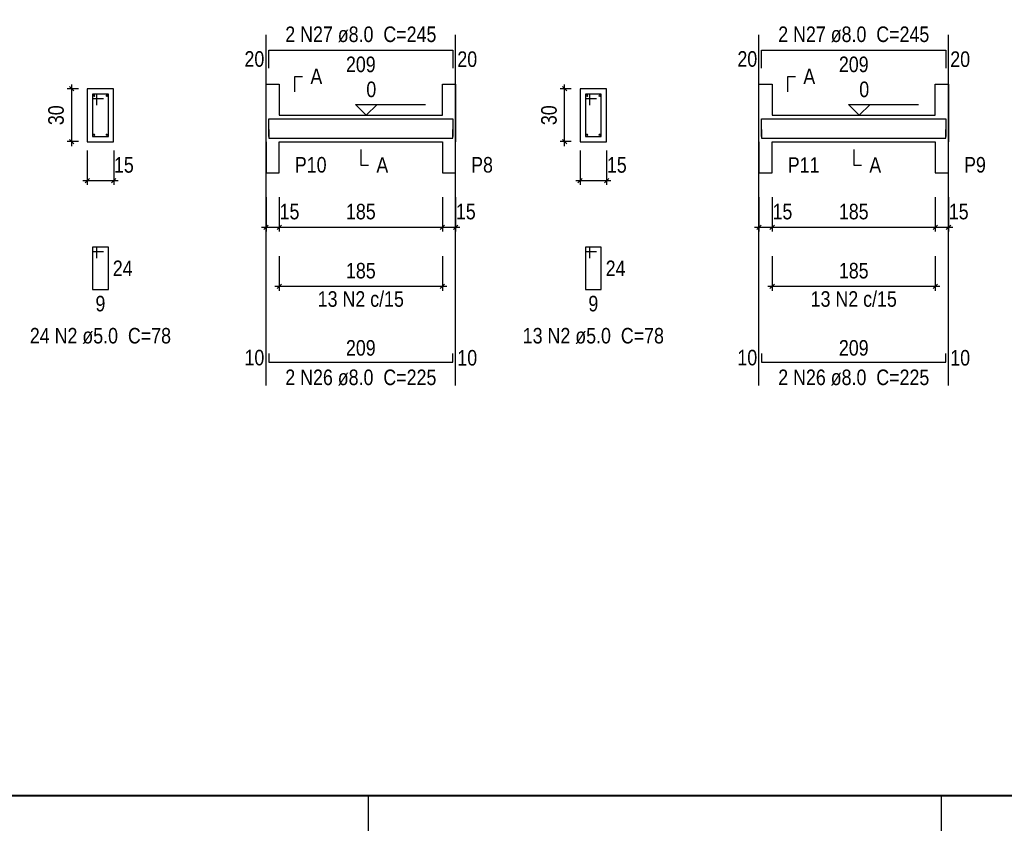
# Model space of a CAD drawing. Extents: x 1874 to 2462, y -2142 to -2023.
# Tile 48 of 74: x 2236 to 2258, y -2082 to -2064. Entities that reach past the tile are written whole.
import ezdxf

# ---------------------------------------------------------------- set-up
doc = ezdxf.new("R2010")
doc.units = 0
doc.header["$LTSCALE"] = 0.1
doc.header["$MEASUREMENT"] = 0
doc.header["$PDMODE"] = 3
doc.header["$PDSIZE"] = 0.1
doc.layers.get('0').update_dxf_attribs({"linetype": 'CONTINUOUS', "lineweight": 25})
doc.layers.get('DEFPOINTS').update_dxf_attribs({"linetype": 'CONTINUOUS', "lineweight": 25})
for name, color, linetype, lineweight in [('Descrição da armadura', 7, 'CONTINUOUS', 5), ('DT-Barras na forma', 20, 'CONTINUOUS', 30), ('DT-Barras no corte', 20, 'CONTINUOUS', 5), ('DT-Barras rebatidas', 20, 'CONTINUOUS', 30), ('DT-Cotas', 1, 'CONTINUOUS', 9), ('DT-Forma', 130, 'CONTINUOUS', 30), ('DT-Pontilhado', 3, 'CONTINUOUS', 25), ('DT-Textos', 7, 'CONTINUOUS', 25), ('Textos armaduras', 7, 'CONTINUOUS', 5)]:
    doc.layers.add(name, color=color, linetype=linetype, lineweight=lineweight)
doc.layers.add('XX-FOLHA', color=253, linetype='CONTINUOUS')
doc.styles.add('ArialNarrow', font='ARIALN.TTF')
doc.dimstyles.new('UM_25.000000', dxfattribs={"dimtxt": 0.18, "dimasz": 0.1, "dimexe": 0.1, "dimexo": 0.2, "dimgap": 0, "dimtad": 1, "dimtih": 1, "dimtoh": 1, "dimdec": 0, "dimlfac": 25, "dimzin": 0, "dimdsep": 46, "dimtxsty": 'Standard', "dimblk": 'CLOSED', "dimblk1": 'CLOSED', "dimblk2": 'CLOSED', "dimcen": 0.09, "dimdle": 0.1, "dimadec": 0, "dimazin": 2, "dimtfac": 1, "dimtdec": 4, "dimtofl": 0, "dimtmove": 0, "dimatfit": 3, "dimldrblk": 'CLOSED', "dimfxl": 1, "dimtolj": 1, "dimarcsym": 0})
doc.dimstyles.new('UM_50.000000', dxfattribs={"dimtxt": 0.18, "dimasz": 0.1, "dimexe": 0.1, "dimexo": 0.2, "dimgap": 0, "dimtad": 1, "dimtih": 1, "dimtoh": 1, "dimdec": 1, "dimlfac": 50, "dimzin": 0, "dimdsep": 46, "dimtxsty": 'Standard', "dimblk": 'CLOSED', "dimblk1": 'CLOSED', "dimblk2": 'CLOSED', "dimcen": 0.09, "dimdle": 0.1, "dimadec": 1, "dimazin": 2, "dimtfac": 1, "dimtdec": 4, "dimtofl": 0, "dimtmove": 0, "dimatfit": 3, "dimldrblk": 'CLOSED', "dimfxl": 1, "dimtolj": 1, "dimarcsym": 0})

# ---------------------------------------------------------------- blocks, each defined once
blk = doc.blocks.new('_OBLIQUE')
at = {"color": 0, "linetype": 'ByBlock', "lineweight": -2}
blk.add_line((-0.5, -0.5), (0.5, 0.5), dxfattribs=at)
blk = doc.blocks.new('*D4283')
at = {"layer": 'DEFPOINTS', "color": 0, "transparency": 16777216}
for p in [(2236.937, -2065.602), (2237.29, -2065.602), (2237.29, -2066.802)]:
    blk.add_point(p, dxfattribs=at)
at = {"layer": 'DT-Cotas', "color": 0, "lineweight": -2, "transparency": 16777216}
for p, q in [((2237.09, -2065.602), (2236.837, -2065.602)), ((2236.937, -2066.902), (2236.937, -2065.502)), ((2237.09, -2066.802), (2236.837, -2066.802))]:
    blk.add_line(p, q, dxfattribs=at)
at = {"layer": 'DT-Cotas', "color": 0, "lineweight": -2, "transparency": 16777216, "xscale": 0.1, "yscale": 0.1, "zscale": 0.1}
for p, rotation in [((2236.937, -2065.602), 90), ((2236.937, -2066.802), 270)]:
    blk.add_blockref('_OBLIQUE', p, dxfattribs=dict(at, rotation=rotation))
at = {"layer": 'DT-Cotas', "transparency": 16777216, "insert": (2236.584, -2066.202), "char_height": 0.353, "attachment_point": 5, "rotation": 90, "style": 'ArialNarrow'}
blk.add_mtext('\\A1;30', dxfattribs=at)
blk = doc.blocks.new('*D4284')
at = {"layer": 'DEFPOINTS', "color": 0, "transparency": 16777216}
for p in [(2237.29, -2066.802), (2237.89, -2066.802), (2237.89, -2067.685)]:
    blk.add_point(p, dxfattribs=at)
at = {"layer": 'DT-Cotas', "color": 0, "lineweight": -2, "transparency": 16777216}
for p, q in [((2237.29, -2067.002), (2237.29, -2067.785)), ((2237.89, -2067.002), (2237.89, -2067.785)), ((2237.19, -2067.685), (2237.99, -2067.685))]:
    blk.add_line(p, q, dxfattribs=at)
at = {"layer": 'DT-Cotas', "color": 0, "lineweight": -2, "transparency": 16777216, "xscale": 0.1, "yscale": 0.1, "zscale": 0.1, "rotation": 180}
blk.add_blockref('_OBLIQUE', (2237.29, -2067.685), dxfattribs=at)
at = {"layer": 'DT-Cotas', "color": 0, "lineweight": -2, "transparency": 16777216, "xscale": 0.1, "yscale": 0.1, "zscale": 0.1}
blk.add_blockref('_OBLIQUE', (2237.89, -2067.685), dxfattribs=at)
at = {"layer": 'DT-Cotas', "transparency": 16777216, "insert": (2238.121, -2067.332), "char_height": 0.353, "attachment_point": 5, "rotation": 0.0057, "style": 'ArialNarrow'}
blk.add_mtext('\\A1;15', dxfattribs=at)
blk = doc.blocks.new('*D4286')
at = {"layer": 'DEFPOINTS', "color": 0, "transparency": 16777216}
for p in [(2241.348, -2067.861), (2241.648, -2067.861), (2241.648, -2068.744)]:
    blk.add_point(p, dxfattribs=at)
at = {"layer": 'DT-Cotas', "color": 0, "lineweight": -2, "transparency": 16777216}
for p, q in [((2241.348, -2068.061), (2241.348, -2068.844)), ((2241.648, -2068.061), (2241.648, -2068.844)), ((2241.248, -2068.744), (2241.748, -2068.744))]:
    blk.add_line(p, q, dxfattribs=at)
at = {"layer": 'DT-Cotas', "color": 0, "lineweight": -2, "transparency": 16777216, "xscale": 0.1, "yscale": 0.1, "zscale": 0.1, "rotation": 180}
blk.add_blockref('_OBLIQUE', (2241.348, -2068.744), dxfattribs=at)
at = {"layer": 'DT-Cotas', "color": 0, "lineweight": -2, "transparency": 16777216, "xscale": 0.1, "yscale": 0.1, "zscale": 0.1}
blk.add_blockref('_OBLIQUE', (2241.648, -2068.744), dxfattribs=at)
at = {"layer": 'DT-Cotas', "transparency": 16777216, "insert": (2241.88, -2068.391), "char_height": 0.353, "attachment_point": 5, "rotation": 0.0057, "style": 'ArialNarrow'}
blk.add_mtext('\\A1;15', dxfattribs=at)
blk = doc.blocks.new('*D4287')
at = {"layer": 'DEFPOINTS', "color": 0, "transparency": 16777216}
for p in [(2241.648, -2067.861), (2245.348, -2067.861), (2245.348, -2068.744)]:
    blk.add_point(p, dxfattribs=at)
at = {"layer": 'DT-Cotas', "color": 0, "lineweight": -2, "transparency": 16777216}
for p, q in [((2241.648, -2068.061), (2241.648, -2068.844)), ((2245.348, -2068.061), (2245.348, -2068.844)), ((2241.548, -2068.744), (2245.448, -2068.744))]:
    blk.add_line(p, q, dxfattribs=at)
at = {"layer": 'DT-Cotas', "color": 0, "lineweight": -2, "transparency": 16777216, "xscale": 0.1, "yscale": 0.1, "zscale": 0.1, "rotation": 180}
blk.add_blockref('_OBLIQUE', (2241.648, -2068.744), dxfattribs=at)
at = {"layer": 'DT-Cotas', "color": 0, "lineweight": -2, "transparency": 16777216, "xscale": 0.1, "yscale": 0.1, "zscale": 0.1}
blk.add_blockref('_OBLIQUE', (2245.348, -2068.744), dxfattribs=at)
at = {"layer": 'DT-Cotas', "transparency": 16777216, "insert": (2243.498, -2068.391), "char_height": 0.353, "attachment_point": 5, "style": 'ArialNarrow'}
blk.add_mtext('\\A1;185', dxfattribs=at)
blk = doc.blocks.new('*D4288')
at = {"layer": 'DEFPOINTS', "color": 0, "transparency": 16777216}
for p in [(2245.348, -2067.861), (2245.648, -2067.861), (2245.648, -2068.744)]:
    blk.add_point(p, dxfattribs=at)
at = {"layer": 'DT-Cotas', "color": 0, "lineweight": -2, "transparency": 16777216}
for p, q in [((2245.348, -2068.061), (2245.348, -2068.844)), ((2245.648, -2068.061), (2245.648, -2068.844)), ((2245.248, -2068.744), (2245.748, -2068.744))]:
    blk.add_line(p, q, dxfattribs=at)
at = {"layer": 'DT-Cotas', "color": 0, "lineweight": -2, "transparency": 16777216, "xscale": 0.1, "yscale": 0.1, "zscale": 0.1, "rotation": 180}
blk.add_blockref('_OBLIQUE', (2245.348, -2068.744), dxfattribs=at)
at = {"layer": 'DT-Cotas', "color": 0, "lineweight": -2, "transparency": 16777216, "xscale": 0.1, "yscale": 0.1, "zscale": 0.1}
blk.add_blockref('_OBLIQUE', (2245.648, -2068.744), dxfattribs=at)
at = {"layer": 'DT-Cotas', "transparency": 16777216, "insert": (2245.88, -2068.391), "char_height": 0.353, "attachment_point": 5, "rotation": 0.0057, "style": 'ArialNarrow'}
blk.add_mtext('\\A1;15', dxfattribs=at)
blk = doc.blocks.new('*D4289')
at = {"layer": 'DEFPOINTS', "color": 0, "transparency": 16777216}
for p in [(2248.121, -2065.602), (2248.474, -2065.602), (2248.474, -2066.802)]:
    blk.add_point(p, dxfattribs=at)
at = {"layer": 'DT-Cotas', "color": 0, "lineweight": -2, "transparency": 16777216}
for p, q in [((2248.274, -2065.602), (2248.021, -2065.602)), ((2248.121, -2066.902), (2248.121, -2065.502)), ((2248.274, -2066.802), (2248.021, -2066.802))]:
    blk.add_line(p, q, dxfattribs=at)
at = {"layer": 'DT-Cotas', "color": 0, "lineweight": -2, "transparency": 16777216, "xscale": 0.1, "yscale": 0.1, "zscale": 0.1}
for p, rotation in [((2248.121, -2065.602), 90), ((2248.121, -2066.802), 270)]:
    blk.add_blockref('_OBLIQUE', p, dxfattribs=dict(at, rotation=rotation))
at = {"layer": 'DT-Cotas', "transparency": 16777216, "insert": (2247.768, -2066.202), "char_height": 0.353, "attachment_point": 5, "rotation": 90, "style": 'ArialNarrow'}
blk.add_mtext('\\A1;30', dxfattribs=at)
blk = doc.blocks.new('*D4290')
at = {"layer": 'DEFPOINTS', "color": 0, "transparency": 16777216}
for p in [(2248.474, -2066.802), (2249.074, -2066.802), (2249.074, -2067.685)]:
    blk.add_point(p, dxfattribs=at)
at = {"layer": 'DT-Cotas', "color": 0, "lineweight": -2, "transparency": 16777216}
for p, q in [((2248.474, -2067.002), (2248.474, -2067.785)), ((2249.074, -2067.002), (2249.074, -2067.785)), ((2248.374, -2067.685), (2249.174, -2067.685))]:
    blk.add_line(p, q, dxfattribs=at)
at = {"layer": 'DT-Cotas', "color": 0, "lineweight": -2, "transparency": 16777216, "xscale": 0.1, "yscale": 0.1, "zscale": 0.1, "rotation": 180}
blk.add_blockref('_OBLIQUE', (2248.474, -2067.685), dxfattribs=at)
at = {"layer": 'DT-Cotas', "color": 0, "lineweight": -2, "transparency": 16777216, "xscale": 0.1, "yscale": 0.1, "zscale": 0.1}
blk.add_blockref('_OBLIQUE', (2249.074, -2067.685), dxfattribs=at)
at = {"layer": 'DT-Cotas', "transparency": 16777216, "insert": (2249.306, -2067.332), "char_height": 0.353, "attachment_point": 5, "rotation": 0.0057, "style": 'ArialNarrow'}
blk.add_mtext('\\A1;15', dxfattribs=at)
blk = doc.blocks.new('*D4291')
at = {"layer": 'DEFPOINTS', "color": 0, "transparency": 16777216}
for p in [(2241.648, -2069.203), (2245.348, -2069.203), (2245.348, -2070.085)]:
    blk.add_point(p, dxfattribs=at)
at = {"layer": 'DT-Cotas', "color": 0, "lineweight": -2, "transparency": 16777216}
for p, q in [((2241.648, -2069.403), (2241.648, -2070.185)), ((2245.348, -2069.403), (2245.348, -2070.185)), ((2241.548, -2070.085), (2245.448, -2070.085))]:
    blk.add_line(p, q, dxfattribs=at)
at = {"layer": 'DT-Cotas', "color": 0, "lineweight": -2, "transparency": 16777216, "xscale": 0.1, "yscale": 0.1, "zscale": 0.1, "rotation": 180}
blk.add_blockref('_OBLIQUE', (2241.648, -2070.085), dxfattribs=at)
at = {"layer": 'DT-Cotas', "color": 0, "lineweight": -2, "transparency": 16777216, "xscale": 0.1, "yscale": 0.1, "zscale": 0.1}
blk.add_blockref('_OBLIQUE', (2245.348, -2070.085), dxfattribs=at)
at = {"layer": 'DT-Cotas', "transparency": 16777216, "insert": (2243.498, -2069.732), "char_height": 0.353, "attachment_point": 5, "style": 'ArialNarrow'}
blk.add_mtext('\\A1;185', dxfattribs=at)
blk = doc.blocks.new('*D4292')
at = {"layer": 'DEFPOINTS', "color": 0, "transparency": 16777216}
for p in [(2252.532, -2067.861), (2252.832, -2067.861), (2252.832, -2068.744)]:
    blk.add_point(p, dxfattribs=at)
at = {"layer": 'DT-Cotas', "color": 0, "lineweight": -2, "transparency": 16777216}
for p, q in [((2252.532, -2068.061), (2252.532, -2068.844)), ((2252.832, -2068.061), (2252.832, -2068.844)), ((2252.432, -2068.744), (2252.932, -2068.744))]:
    blk.add_line(p, q, dxfattribs=at)
at = {"layer": 'DT-Cotas', "color": 0, "lineweight": -2, "transparency": 16777216, "xscale": 0.1, "yscale": 0.1, "zscale": 0.1, "rotation": 180}
blk.add_blockref('_OBLIQUE', (2252.532, -2068.744), dxfattribs=at)
at = {"layer": 'DT-Cotas', "color": 0, "lineweight": -2, "transparency": 16777216, "xscale": 0.1, "yscale": 0.1, "zscale": 0.1}
blk.add_blockref('_OBLIQUE', (2252.832, -2068.744), dxfattribs=at)
at = {"layer": 'DT-Cotas', "transparency": 16777216, "insert": (2253.064, -2068.391), "char_height": 0.353, "attachment_point": 5, "rotation": 0.0057, "style": 'ArialNarrow'}
blk.add_mtext('\\A1;15', dxfattribs=at)
blk = doc.blocks.new('*D4293')
at = {"layer": 'DEFPOINTS', "color": 0, "transparency": 16777216}
for p in [(2252.832, -2067.861), (2256.532, -2067.861), (2256.532, -2068.744)]:
    blk.add_point(p, dxfattribs=at)
at = {"layer": 'DT-Cotas', "color": 0, "lineweight": -2, "transparency": 16777216}
for p, q in [((2252.832, -2068.061), (2252.832, -2068.844)), ((2256.532, -2068.061), (2256.532, -2068.844)), ((2252.732, -2068.744), (2256.632, -2068.744))]:
    blk.add_line(p, q, dxfattribs=at)
at = {"layer": 'DT-Cotas', "color": 0, "lineweight": -2, "transparency": 16777216, "xscale": 0.1, "yscale": 0.1, "zscale": 0.1, "rotation": 180}
blk.add_blockref('_OBLIQUE', (2252.832, -2068.744), dxfattribs=at)
at = {"layer": 'DT-Cotas', "color": 0, "lineweight": -2, "transparency": 16777216, "xscale": 0.1, "yscale": 0.1, "zscale": 0.1}
blk.add_blockref('_OBLIQUE', (2256.532, -2068.744), dxfattribs=at)
at = {"layer": 'DT-Cotas', "transparency": 16777216, "insert": (2254.682, -2068.391), "char_height": 0.353, "attachment_point": 5, "rotation": 0.0057, "style": 'ArialNarrow'}
blk.add_mtext('\\A1;185', dxfattribs=at)
blk = doc.blocks.new('*D4294')
at = {"layer": 'DEFPOINTS', "color": 0, "transparency": 16777216}
for p in [(2256.532, -2067.861), (2256.832, -2067.861), (2256.832, -2068.744)]:
    blk.add_point(p, dxfattribs=at)
at = {"layer": 'DT-Cotas', "color": 0, "lineweight": -2, "transparency": 16777216}
for p, q in [((2256.532, -2068.061), (2256.532, -2068.844)), ((2256.832, -2068.061), (2256.832, -2068.844)), ((2256.432, -2068.744), (2256.932, -2068.744))]:
    blk.add_line(p, q, dxfattribs=at)
at = {"layer": 'DT-Cotas', "color": 0, "lineweight": -2, "transparency": 16777216, "xscale": 0.1, "yscale": 0.1, "zscale": 0.1, "rotation": 180}
blk.add_blockref('_OBLIQUE', (2256.532, -2068.744), dxfattribs=at)
at = {"layer": 'DT-Cotas', "color": 0, "lineweight": -2, "transparency": 16777216, "xscale": 0.1, "yscale": 0.1, "zscale": 0.1}
blk.add_blockref('_OBLIQUE', (2256.832, -2068.744), dxfattribs=at)
at = {"layer": 'DT-Cotas', "transparency": 16777216, "insert": (2257.064, -2068.391), "char_height": 0.353, "attachment_point": 5, "rotation": 0.0057, "style": 'ArialNarrow'}
blk.add_mtext('\\A1;15', dxfattribs=at)
blk = doc.blocks.new('*D4297')
at = {"layer": 'DEFPOINTS', "color": 0, "transparency": 16777216}
for p in [(2252.832, -2069.203), (2256.532, -2069.203), (2256.532, -2070.085)]:
    blk.add_point(p, dxfattribs=at)
at = {"layer": 'DT-Cotas', "color": 0, "lineweight": -2, "transparency": 16777216}
for p, q in [((2252.832, -2069.403), (2252.832, -2070.185)), ((2256.532, -2069.403), (2256.532, -2070.185)), ((2252.732, -2070.085), (2256.632, -2070.085))]:
    blk.add_line(p, q, dxfattribs=at)
at = {"layer": 'DT-Cotas', "color": 0, "lineweight": -2, "transparency": 16777216, "xscale": 0.1, "yscale": 0.1, "zscale": 0.1, "rotation": 180}
blk.add_blockref('_OBLIQUE', (2252.832, -2070.085), dxfattribs=at)
at = {"layer": 'DT-Cotas', "color": 0, "lineweight": -2, "transparency": 16777216, "xscale": 0.1, "yscale": 0.1, "zscale": 0.1}
blk.add_blockref('_OBLIQUE', (2256.532, -2070.085), dxfattribs=at)
at = {"layer": 'DT-Cotas', "transparency": 16777216, "insert": (2254.682, -2069.732), "char_height": 0.353, "attachment_point": 5, "rotation": 0.0057, "style": 'ArialNarrow'}
blk.add_mtext('\\A1;185', dxfattribs=at)
blk = doc.blocks.new('Aprovacao A-1_SC')
at = {"layer": 'XX-FOLHA', "ltscale": 0.5}
for p, q in [((340, 10), (340, 0)), ((470, 10), (470, 0)), ((470, 10), (470, 0))]:
    blk.add_line(p, q, dxfattribs=at)
at = {"layer": 'XX-FOLHA', "ltscale": 0.5, "const_width": 0.5}
blk.add_lwpolyline([(25, 584), (25, 10), (830, 10), (830, 584), (25, 584)], dxfattribs=at)

msp = doc.modelspace()

# ---------------------------------------------------------------- linework, layer by layer
at = {"layer": 'DT-Barras na forma'}
for p, q in [((2237.5095, -2065.7222), (2237.4095, -2065.7222)), ((2237.4095, -2065.7222), (2237.4095, -2066.6822)), ((2237.7695, -2065.7222), (2237.4095, -2065.7222)), ((2237.4095, -2065.7222), (2237.4095, -2065.8222)), ((2237.4095, -2065.8222), (2237.6595, -2065.8222)), ((2237.5095, -2065.9722), (2237.5095, -2065.7222)), ((2237.7695, -2066.6822), (2237.7695, -2065.7222)), ((2248.6941, -2065.7222), (2248.5941, -2065.7222)), ((2248.5941, -2065.7222), (2248.5941, -2066.6822)), ((2248.9541, -2065.7222), (2248.5941, -2065.7222)), ((2248.5941, -2065.7222), (2248.5941, -2065.8222)), ((2248.5941, -2065.8222), (2248.8441, -2065.8222)), ((2248.6941, -2065.9722), (2248.6941, -2065.7222)), ((2248.9541, -2066.6822), (2248.9541, -2065.7222)), ((2237.4095, -2066.6822), (2237.7695, -2066.6822)), ((2248.5941, -2066.6822), (2248.9541, -2066.6822))]:
    msp.add_line(p, q, dxfattribs=at)
for points in [[(2241.4077, -2066.6849), (2241.4077, -2066.2802), (2245.5877, -2066.2802), (2245.5877, -2066.6849)], [(2252.5923, -2066.6849), (2252.5923, -2066.2802), (2256.7723, -2066.2802), (2256.7723, -2066.6849)], [(2241.4077, -2066.5242), (2241.4077, -2066.7242), (2245.5877, -2066.7242), (2245.5877, -2066.5242)], [(2252.5923, -2066.5242), (2252.5923, -2066.7242), (2256.7723, -2066.7242), (2256.7723, -2066.5242)]]:
    msp.add_lwpolyline(points, dxfattribs=at)
at = {"layer": 'DT-Barras no corte'}
for centre in [(2237.4455, -2065.7582), (2237.7335, -2065.7582), (2248.6301, -2065.7582), (2248.9181, -2065.7582), (2237.4455, -2066.6462), (2237.7335, -2066.6462), (2248.6301, -2066.6462), (2248.9181, -2066.6462)]:
    msp.add_circle(centre, 0.016, dxfattribs=at)
at = {"layer": 'DT-Barras rebatidas'}
for p, q in [((2241.4077, -2065.1317), (2241.4077, -2064.727)), ((2241.4077, -2064.727), (2245.5877, -2064.727)), ((2245.5877, -2064.727), (2245.5877, -2065.1317)), ((2252.5923, -2065.1317), (2252.5923, -2064.727)), ((2252.5923, -2064.727), (2256.7723, -2064.727)), ((2256.7723, -2064.727), (2256.7723, -2065.1317)), ((2237.5095, -2069.1967), (2237.4095, -2069.1967)), ((2237.4095, -2069.1967), (2237.4095, -2070.1567)), ((2237.7695, -2069.1967), (2237.4095, -2069.1967)), ((2237.4095, -2069.1967), (2237.4095, -2069.2967)), ((2237.5095, -2069.4467), (2237.5095, -2069.1967)), ((2237.7695, -2070.1567), (2237.7695, -2069.1967)), ((2248.6941, -2069.1967), (2248.5941, -2069.1967)), ((2248.5941, -2069.1967), (2248.5941, -2070.1567)), ((2248.9541, -2069.1967), (2248.5941, -2069.1967)), ((2248.5941, -2069.1967), (2248.5941, -2069.2967)), ((2248.6941, -2069.4467), (2248.6941, -2069.1967)), ((2248.9541, -2070.1567), (2248.9541, -2069.1967)), ((2237.4095, -2069.2967), (2237.6595, -2069.2967)), ((2248.5941, -2069.2967), (2248.8441, -2069.2967)), ((2237.4095, -2070.1567), (2237.7695, -2070.1567)), ((2248.5941, -2070.1567), (2248.9541, -2070.1567)), ((2241.4077, -2071.6074), (2241.4077, -2071.8074)), ((2245.5877, -2071.8074), (2245.5877, -2071.6074)), ((2252.5923, -2071.6074), (2252.5923, -2071.8074)), ((2256.7723, -2071.8074), (2256.7723, -2071.6074)), ((2241.4077, -2071.8074), (2245.5877, -2071.8074)), ((2252.5923, -2071.8074), (2256.7723, -2071.8074))]:
    msp.add_line(p, q, dxfattribs=at)
at = {"layer": 'DT-Forma'}
for p, q in [((2237.8895, -2065.6022), (2237.2895, -2065.6022)), ((2237.2895, -2065.6022), (2237.2895, -2066.8022)), ((2237.8895, -2066.8022), (2237.8895, -2065.6022)), ((2241.3477, -2066.2022), (2241.3477, -2065.4962)), ((2241.3477, -2065.4962), (2241.6477, -2065.4962)), ((2241.6477, -2065.4962), (2241.6477, -2066.2022)), ((2245.3477, -2066.2022), (2245.3477, -2065.4962)), ((2245.3477, -2065.4962), (2245.6477, -2065.4962)), ((2245.6477, -2065.4962), (2245.6477, -2066.2022)), ((2249.0741, -2065.6022), (2248.4741, -2065.6022)), ((2248.4741, -2065.6022), (2248.4741, -2066.8022)), ((2249.0741, -2066.8022), (2249.0741, -2065.6022)), ((2252.5323, -2066.2022), (2252.5323, -2065.4962)), ((2252.5323, -2065.4962), (2252.8323, -2065.4962)), ((2252.8323, -2065.4962), (2252.8323, -2066.2022)), ((2256.5323, -2066.2022), (2256.5323, -2065.4962)), ((2256.5323, -2065.4962), (2256.8323, -2065.4962)), ((2256.8323, -2065.4962), (2256.8323, -2066.2022)), ((2241.6477, -2066.2022), (2245.3477, -2066.2022)), ((2252.8323, -2066.2022), (2256.5323, -2066.2022)), ((2237.2895, -2066.8022), (2237.8895, -2066.8022)), ((2241.3477, -2066.8022), (2241.3477, -2067.5082)), ((2241.6477, -2067.5082), (2241.6477, -2066.8022)), ((2241.6477, -2066.8022), (2245.3477, -2066.8022)), ((2245.3477, -2066.8022), (2245.3477, -2067.5082)), ((2245.6477, -2067.5082), (2245.6477, -2066.8022)), ((2248.4741, -2066.8022), (2249.0741, -2066.8022)), ((2252.5323, -2066.8022), (2252.5323, -2067.5082)), ((2252.8323, -2067.5082), (2252.8323, -2066.8022)), ((2252.8323, -2066.8022), (2256.5323, -2066.8022)), ((2256.5323, -2066.8022), (2256.5323, -2067.5082)), ((2256.8323, -2067.5082), (2256.8323, -2066.8022)), ((2241.3477, -2067.5082), (2241.6477, -2067.5082)), ((2245.3477, -2067.5082), (2245.6477, -2067.5082)), ((2252.5323, -2067.5082), (2252.8323, -2067.5082)), ((2256.5323, -2067.5082), (2256.8323, -2067.5082))]:
    msp.add_line(p, q, dxfattribs=at)
at = {"layer": 'DT-Forma', "linetype": 'Continuous'}
for p, q in [((2241.3477, -2066.8022), (2241.3477, -2066.2022)), ((2245.6477, -2066.2022), (2245.6477, -2066.8022)), ((2252.5323, -2066.8022), (2252.5323, -2066.2022)), ((2256.8323, -2066.2022), (2256.8323, -2066.8022))]:
    msp.add_line(p, q, dxfattribs=at)
at = {"layer": 'DT-Pontilhado', "ltscale": 0.05}
for p, q in [((2241.3477, -2072.3369), (2241.3477, -2064.374)), ((2245.6477, -2072.3369), (2245.6477, -2064.374)), ((2252.5323, -2072.3369), (2252.5323, -2064.374)), ((2256.8323, -2072.3369), (2256.8323, -2064.374))]:
    msp.add_line(p, q, dxfattribs=at)
at = {"layer": 'DT-Textos'}
for points in [[(2242.0007, -2065.6727), (2242.0007, -2065.3197), (2242.1772, -2065.3197)], [(2253.1853, -2065.6727), (2253.1853, -2065.3197), (2253.3618, -2065.3197)], [(2243.8697, -2065.9551), (2243.6226, -2066.2022), (2243.3755, -2065.9551), (2244.964, -2065.9551)], [(2255.0543, -2065.9551), (2254.8072, -2066.2022), (2254.5601, -2065.9551), (2256.1486, -2065.9551)], [(2243.4977, -2066.9787), (2243.4977, -2067.3317), (2243.6742, -2067.3317)], [(2254.6823, -2066.9787), (2254.6823, -2067.3317), (2254.8588, -2067.3317)]]:
    msp.add_lwpolyline(points, dxfattribs=at)

# ---------------------------------------------------------------- block references
at = {"xscale": 0.1, "yscale": 0.1, "zscale": 0.1}
msp.add_blockref('Aprovacao A-1_SC', (2209.665, -2082.645), dxfattribs=at)

# ---------------------------------------------------------------- texts
at = {"layer": 'Descrição da armadura', "char_height": 0.353, "attachment_point": 8, "line_spacing_factor": 0.9, "style": 'ArialNarrow'}
for s, insert, width in [('2 N27 ø8.0  C=245', (2243.498, -2064.5501), 7.2012), ('2 N27 ø8.0  C=245', (2254.6826, -2064.5501), 7.2012), ('13 N2 c/15', (2243.4977, -2070.5546), 4.236), ('13 N2 c/15', (2254.6823, -2070.5546), 4.236), ('24 N2 ø5.0  C=78', (2237.5894, -2071.3921), 6.7776), ('13 N2 ø5.0  C=78', (2248.774, -2071.3921), 6.7776), ('2 N26 ø8.0  C=225', (2243.498, -2072.3371), 7.2012), ('2 N26 ø8.0  C=225', (2254.6826, -2072.3371), 7.2012)]:
    msp.add_mtext(s, dxfattribs=dict(at, insert=insert, width=width))
at = {"layer": 'DT-Textos', "char_height": 0.353, "attachment_point": 7, "line_spacing_factor": 0.798, "style": 'ArialNarrow'}
for s, insert, width in [('A', (2242.354, -2065.4961), 0.4236), ('A', (2253.5386, -2065.4961), 0.4236), ('0', (2243.623, -2065.7961), 0.4236), ('0', (2254.8076, -2065.7961), 0.4236), ('P10', (2242.001, -2067.5081), 1.2708), ('A', (2243.851, -2067.5081), 0.4236), ('P8', (2246.001, -2067.5081), 0.8472), ('P11', (2253.1856, -2067.5081), 1.2708), ('A', (2255.0356, -2067.5081), 0.4236), ('P9', (2257.1856, -2067.5081), 0.8472)]:
    msp.add_mtext(s, dxfattribs=dict(at, insert=insert, width=width))
at = {"layer": 'Textos armaduras', "char_height": 0.353, "line_spacing_factor": 0.9, "style": 'ArialNarrow'}
for s, insert, width, attachment_point in [('20', (2241.3077, -2065.1059), 1.2472, 9), ('20', (2245.6877, -2064.7529), 1.2472, 1), ('20', (2252.4923, -2065.1059), 1.2472, 9), ('20', (2256.8723, -2064.7529), 1.2472, 1), ('209', (2243.4977, -2064.8709), 1.6708, 2), ('209', (2254.6823, -2064.8709), 1.6708, 2), ('24', (2237.8695, -2069.5002), 1.2472, 1), ('24', (2249.0541, -2069.5002), 1.2472, 1), ('9', (2237.5895, -2070.3006), 0.8236, 2), ('9', (2248.7741, -2070.3006), 0.8236, 2), ('209', (2243.4977, -2071.6635), 1.6708, 8), ('209', (2254.6823, -2071.6635), 1.6708, 8), ('10', (2241.3077, -2071.8839), 1.2472, 9), ('10', (2252.4923, -2071.8839), 1.2472, 9), ('10', (2245.6877, -2071.5309), 1.2472, 1), ('10', (2256.8723, -2071.5309), 1.2472, 1)]:
    msp.add_mtext(s, dxfattribs=dict(at, insert=insert, width=width, attachment_point=attachment_point))

# ---------------------------------------------------------------- dimensions: what is measured, and where the dimension line sits
at = {"layer": 'DT-Cotas'}
for base, p1, p2, picture, middle in [((2236.9365, -2065.6022), (2237.2895, -2066.8022), (2237.2895, -2065.6022), '*D4283', (2236.5835, -2066.2022)), ((2248.1211, -2065.6022), (2248.4741, -2066.8022), (2248.4741, -2065.6022), '*D4289', (2247.7681, -2066.2022))]:
    dim = msp.add_linear_dim(base=base, p1=p1, p2=p2, angle=90, dimstyle='UM_25.000000', override={"dimtxt": 0.353, "dimasz": 0.1, "dimexe": 0.1, "dimexo": 0.2, "dimtad": 1, "dimtih": 0, "dimtoh": 0, "dimdec": 1, "dimlfac": 25, "dimzin": 8, "dimtxsty": 'ArialNarrow', "dimblk": 'OBLIQUE', "dimblk1": 'OBLIQUE', "dimblk2": 'OBLIQUE', "dimsah": 1, "dimdle": 0.1, "dimse1": 0, "dimse2": 0, "dimclrt": 256, "dimadec": 1, "dimazin": 3, "dimtmove": 2, "dimldrblk": 'OBLIQUE'}, dxfattribs=at)
    dim.commit()
    dim.dimension.update_dxf_attribs({"geometry": picture, "text_midpoint": middle, "dimtype": 160, "text_rotation": 90})
for base, p1, p2, dimstyle, override, picture, middle in [((2237.8895, -2067.6847), (2237.2895, -2066.8022), (2237.8895, -2066.8022), 'UM_25.000000', {"dimtxt": 0.353, "dimasz": 0.1, "dimexe": 0.1, "dimexo": 0.2, "dimtad": 1, "dimtih": 0, "dimtoh": 0, "dimdec": 1, "dimlfac": 25, "dimzin": 8, "dimtxsty": 'ArialNarrow', "dimblk": 'OBLIQUE', "dimblk1": 'OBLIQUE', "dimblk2": 'OBLIQUE', "dimsah": 1, "dimdle": 0.1, "dimse1": 0, "dimse2": 0, "dimclrt": 256, "dimadec": 1, "dimazin": 3, "dimtmove": 2, "dimldrblk": 'OBLIQUE'}, '*D4284', (2238.1213, -2067.3317)), ((2249.0741, -2067.6847), (2248.4741, -2066.8022), (2249.0741, -2066.8022), 'UM_25.000000', {"dimtxt": 0.353, "dimasz": 0.1, "dimexe": 0.1, "dimexo": 0.2, "dimtad": 1, "dimtih": 0, "dimtoh": 0, "dimdec": 1, "dimlfac": 25, "dimzin": 8, "dimtxsty": 'ArialNarrow', "dimblk": 'OBLIQUE', "dimblk1": 'OBLIQUE', "dimblk2": 'OBLIQUE', "dimsah": 1, "dimdle": 0.1, "dimse1": 0, "dimse2": 0, "dimclrt": 256, "dimadec": 1, "dimazin": 3, "dimtmove": 2, "dimldrblk": 'OBLIQUE'}, '*D4290', (2249.3059, -2067.3317)), ((2241.6477, -2068.7437), (2241.3477, -2067.8612), (2241.6477, -2067.8612), 'UM_50.000000', {"dimtxt": 0.353, "dimasz": 0.1, "dimexe": 0.1, "dimexo": 0.2, "dimtad": 1, "dimtih": 0, "dimtoh": 0, "dimdec": 1, "dimlfac": 50, "dimzin": 8, "dimtxsty": 'ArialNarrow', "dimblk": 'OBLIQUE', "dimblk1": 'OBLIQUE', "dimblk2": 'OBLIQUE', "dimsah": 1, "dimdle": 0.1, "dimse1": 0, "dimse2": 0, "dimclrt": 256, "dimadec": 1, "dimazin": 3, "dimtmove": 2, "dimldrblk": 'OBLIQUE'}, '*D4286', (2241.8795, -2068.3907)), ((2245.6477, -2068.7437), (2245.3477, -2067.8612), (2245.6477, -2067.8612), 'UM_50.000000', {"dimtxt": 0.353, "dimasz": 0.1, "dimexe": 0.1, "dimexo": 0.2, "dimtad": 1, "dimtih": 0, "dimtoh": 0, "dimdec": 1, "dimlfac": 50, "dimzin": 8, "dimtxsty": 'ArialNarrow', "dimblk": 'OBLIQUE', "dimblk1": 'OBLIQUE', "dimblk2": 'OBLIQUE', "dimsah": 1, "dimdle": 0.1, "dimse1": 0, "dimse2": 0, "dimclrt": 256, "dimadec": 1, "dimazin": 3, "dimtmove": 2, "dimldrblk": 'OBLIQUE'}, '*D4288', (2245.8795, -2068.3907)), ((2252.8323, -2068.7437), (2252.5323, -2067.8612), (2252.8323, -2067.8612), 'UM_50.000000', {"dimtxt": 0.353, "dimasz": 0.1, "dimexe": 0.1, "dimexo": 0.2, "dimtad": 1, "dimtih": 0, "dimtoh": 0, "dimdec": 1, "dimlfac": 50, "dimzin": 8, "dimtxsty": 'ArialNarrow', "dimblk": 'OBLIQUE', "dimblk1": 'OBLIQUE', "dimblk2": 'OBLIQUE', "dimsah": 1, "dimdle": 0.1, "dimse1": 0, "dimse2": 0, "dimclrt": 256, "dimadec": 1, "dimazin": 3, "dimtmove": 2, "dimldrblk": 'OBLIQUE'}, '*D4292', (2253.0641, -2068.3907)), ((2256.5323, -2068.7437), (2252.8323, -2067.8612), (2256.5323, -2067.8612), 'UM_50.000000', {"dimtxt": 0.353, "dimasz": 0.1, "dimexe": 0.1, "dimexo": 0.2, "dimtad": 1, "dimtih": 0, "dimtoh": 0, "dimdec": 1, "dimlfac": 50, "dimzin": 8, "dimtxsty": 'ArialNarrow', "dimblk": 'OBLIQUE', "dimblk1": 'OBLIQUE', "dimblk2": 'OBLIQUE', "dimsah": 1, "dimdle": 0.1, "dimse1": 0, "dimse2": 0, "dimclrt": 256, "dimadec": 1, "dimazin": 3, "dimtmove": 2, "dimldrblk": 'OBLIQUE'}, '*D4293', (2254.6823, -2068.3907)), ((2256.8323, -2068.7437), (2256.5323, -2067.8612), (2256.8323, -2067.8612), 'UM_50.000000', {"dimtxt": 0.353, "dimasz": 0.1, "dimexe": 0.1, "dimexo": 0.2, "dimtad": 1, "dimtih": 0, "dimtoh": 0, "dimdec": 1, "dimlfac": 50, "dimzin": 8, "dimtxsty": 'ArialNarrow', "dimblk": 'OBLIQUE', "dimblk1": 'OBLIQUE', "dimblk2": 'OBLIQUE', "dimsah": 1, "dimdle": 0.1, "dimse1": 0, "dimse2": 0, "dimclrt": 256, "dimadec": 1, "dimazin": 3, "dimtmove": 2, "dimldrblk": 'OBLIQUE'}, '*D4294', (2257.0641, -2068.3907)), ((2256.5323, -2070.0851), (2252.8323, -2069.2026), (2256.5323, -2069.2026), 'UM_50.000000', {"dimtxt": 0.353, "dimasz": 0.1, "dimexe": 0.1, "dimexo": 0.2, "dimtad": 1, "dimtih": 0, "dimtoh": 0, "dimdec": 1, "dimlfac": 50, "dimzin": 8, "dimtxsty": 'ArialNarrow', "dimblk": 'OBLIQUE', "dimblk1": 'OBLIQUE', "dimblk2": 'OBLIQUE', "dimsah": 1, "dimdle": 0.1, "dimse1": 0, "dimse2": 0, "dimclrt": 256, "dimadec": 1, "dimazin": 3, "dimtmove": 2, "dimldrblk": 'OBLIQUE'}, '*D4297', (2254.6823, -2069.7321))]:
    dim = msp.add_linear_dim(base=base, p1=p1, p2=p2, dimstyle=dimstyle, override=override, dxfattribs=at)
    dim.commit()
    dim.dimension.update_dxf_attribs({"geometry": picture, "text_midpoint": middle, "dimtype": 160, "text_rotation": 0.00573})
for base, p1, p2, picture, middle in [((2245.3477, -2068.7437), (2241.6477, -2067.8612), (2245.3477, -2067.8612), '*D4287', (2243.4977, -2068.3907)), ((2245.3477, -2070.0851), (2241.6477, -2069.2026), (2245.3477, -2069.2026), '*D4291', (2243.4977, -2069.7321))]:
    dim = msp.add_linear_dim(base=base, p1=p1, p2=p2, dimstyle='UM_50.000000', override={"dimtxt": 0.353, "dimasz": 0.1, "dimexe": 0.1, "dimexo": 0.2, "dimtad": 1, "dimtih": 0, "dimtoh": 0, "dimdec": 1, "dimlfac": 50, "dimzin": 8, "dimtxsty": 'ArialNarrow', "dimblk": 'OBLIQUE', "dimblk1": 'OBLIQUE', "dimblk2": 'OBLIQUE', "dimsah": 1, "dimdle": 0.1, "dimse1": 0, "dimse2": 0, "dimclrt": 256, "dimadec": 1, "dimazin": 3, "dimtmove": 2, "dimldrblk": 'OBLIQUE'}, dxfattribs=at)
    dim.commit()
    dim.dimension.update_dxf_attribs({"geometry": picture, "text_midpoint": middle, "dimtype": 160})

doc.saveas('drawing.dxf')
